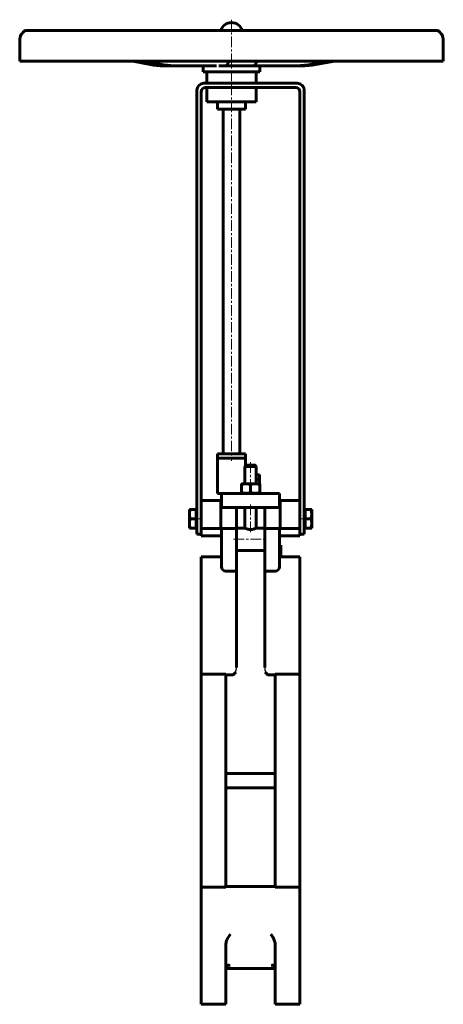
# Model space of a CAD drawing. Header units: millimetres. Extents: x -150 to 150, y -347 to 349.
import ezdxf

# ---------------------------------------------------------------- set-up
doc = ezdxf.new("R2010")
doc.units = ezdxf.units.MM
for name, pattern in [('K5LT-1', [0]), ('K5LT_AXLED', [12, 7.5, -1.5, 1.5, -1.5]), ('K5LT_BASIC', [0])]:
    doc.linetypes.add(name, pattern=pattern)
doc.layers.add('Системный слой (1)', color=7, linetype='Continuous', true_color=0x6c6c6c)

# ---------------------------------------------------------------- blocks, each defined once
blk = doc.blocks.new('U0')
at = {"layer": 'Системный слой (1)', "color": 143, "linetype": 'K5LT_BASIC', "lineweight": 60, "true_color": 0x33acca}
for p, q in [((19.66, 21.01), (19.74, 21.4)), ((19.74, 21.4), (19.78, 21.77)), ((19.78, 21.77), (19.8, 22.15))]:
    blk.add_line(p, q, dxfattribs=at)
blk = doc.blocks.new('U1')
at = {"layer": 'Системный слой (1)', "color": 143, "linetype": 'K5LT_BASIC', "lineweight": 60, "true_color": 0x33acca}
for p, q in [((-145.84, 341.87), (-132.45, 341.87)), ((-132.45, 341.87), (145.84, 341.87))]:
    blk.add_line(p, q, dxfattribs=at)
blk = doc.blocks.new('U2')
at = {"layer": 'Системный слой (1)', "color": 143, "linetype": 'K5LT_BASIC', "lineweight": 60, "true_color": 0x33acca}
for p, q in [((10.5, 34.21), (10, 34.21)), ((17, 34.21), (16.5, 34.21))]:
    blk.add_line(p, q, dxfattribs=at)
blk = doc.blocks.new('U3')
at = {"layer": 'Системный слой (1)', "color": 143, "linetype": 'K5LT_BASIC', "lineweight": 60, "true_color": 0x33acca}
for p, q in [((28, -320.08), (28.02, -320.07)), ((28.02, -320.07), (28.03, -320.07)), ((28.03, -320.07), (28.06, -320.06)), ((28.06, -320.06), (28.11, -320.04)), ((28.11, -320.04), (28.21, -320.01)), ((28.21, -320.01), (28.41, -319.95)), ((28.41, -319.95), (28.82, -319.88)), ((28.82, -319.88), (29.21, -319.85)), ((29.21, -319.85), (29.21, -319.85)), ((29.21, -319.85), (29.48, -319.86)), ((29.48, -319.86), (29.49, -319.86)), ((29.49, -319.86), (29.52, -319.87)), ((29.52, -319.87), (29.58, -319.87)), ((29.58, -319.87), (29.7, -319.89)), ((29.7, -319.89), (29.93, -319.95)), ((29.93, -319.95), (30.34, -320.13)), ((30.34, -320.13), (30.56, -320.29)), ((30.56, -320.29), (30.58, -320.31)), ((30.58, -320.31), (30.61, -320.34)), ((30.61, -320.34), (30.68, -320.41)), ((30.68, -320.41), (30.79, -320.55)), ((30.79, -320.55), (30.94, -320.86)), ((30.94, -320.86), (31, -321.26))]:
    blk.add_line(p, q, dxfattribs=at)
blk = doc.blocks.new('U4')
at = {"layer": 'Системный слой (1)', "color": 143, "linetype": 'K5LT_BASIC', "lineweight": 60, "true_color": 0x33acca}
for p, q in [((3.5, -10.34), (9.5, -10.34)), ((17.5, -10.34), (23.5, -10.34))]:
    blk.add_line(p, q, dxfattribs=at)
blk = doc.blocks.new('U5')
at = {"layer": 'Системный слой (1)', "color": 143, "linetype": 'K5LT_BASIC', "lineweight": 60, "true_color": 0x33acca}
for p, q in [((13.5, 34.21), (10.5, 34.21)), ((16.5, 34.21), (13.5, 34.21))]:
    blk.add_line(p, q, dxfattribs=at)
blk = doc.blocks.new('U6')
at = {"layer": 'Системный слой (1)', "color": 143, "linetype": 'K5LT_BASIC', "lineweight": 60, "true_color": 0x33acca}
for p, q in [((-3.84, -320.63), (-3.8, -320.57)), ((-3.8, -320.57), (-3.71, -320.45)), ((-3.71, -320.45), (-3.49, -320.23)), ((-3.49, -320.23), (-2.88, -319.94)), ((-2.88, -319.94), (-2.78, -319.91)), ((-2.78, -319.91), (-2.76, -319.9)), ((-2.76, -319.9), (-2.71, -319.9)), ((-2.71, -319.9), (-2.63, -319.88)), ((-2.63, -319.88), (-2.45, -319.86)), ((-2.45, -319.86), (-2.21, -319.85)), ((-2.21, -319.85), (-1.82, -319.87)), ((-1.82, -319.87), (-1.41, -319.95)), ((-1.41, -319.95), (-1.01, -320.08)), ((-1.01, -320.08), (-1, -320.08)), ((-4, -321.26), (-3.87, -320.68)), ((-3.87, -320.68), (-3.86, -320.67)), ((-3.86, -320.67), (-3.84, -320.63))]:
    blk.add_line(p, q, dxfattribs=at)

msp = doc.modelspace()

# ---------------------------------------------------------------- linework, layer by layer
at = {"layer": 'Системный слой (1)', "color": 30, "linetype": 'K5LT_AXLED', "lineweight": 18, "true_color": 0xff8000}
for p, q in [((0, 349.47), (0, 302.47)), ((0, 303.47), (0, 37.21)), ((13.5, 36.21), (13.5, 19.01)), ((13.5, 6.21), (13.5, -13.41)), ((-22.5, -3.83), (-27.1, -3.83)), ((54.1, -3.83), (49.5, -3.83)), ((1.5, -18.34), (25.5, -18.34))]:
    msp.add_line(p, q, dxfattribs=at)
at = {"layer": 'Системный слой (1)', "color": 143, "linetype": 'K5LT_BASIC', "lineweight": 60, "true_color": 0x33acca}
for p, q in [((-150, 320.16), (-150, 334.83)), ((150, 320.16), (150, 334.83)), ((-150, 320.16), (150, 320.16)), ((-57.64, 317.8), (-69.87, 320.16)), ((-49.27, 317.8), (-61.5, 320.16)), ((-47.86, 316.86), (-39.49, 316.86)), ((-12.55, 316.86), (-39.49, 316.86)), ((-20, 312.47), (-20, 316.86)), ((-12.55, 316.86), (-10.65, 316.86)), ((-8.86, 316.86), (-7.76, 316.86)), ((-7.76, 316.86), (-4.28, 316.86)), ((-4.28, 316.86), (15.58, 316.86)), ((-3.01, 317.8), (-1.43, 320.16)), ((15.58, 316.86), (16.14, 316.86)), ((16.14, 316.86), (45.21, 316.86)), ((16.85, 317.8), (18.43, 320.16)), ((20, 312.47), (20, 316.86)), ((45.21, 316.86), (49.12, 316.86)), ((55.78, 317.8), (68.98, 320.16)), ((59.69, 317.8), (72.89, 320.16)), ((-20, 312.47), (20, 312.47)), ((-17.5, 304.47), (-17.5, 312.47)), ((17.5, 304.47), (17.5, 312.47)), ((-19.5, 304.47), (46.5, 304.47)), ((-18.5, 301.47), (45.5, 301.47)), ((-17.5, 291.22), (-17.5, 301.47)), ((17.5, 291.22), (17.5, 301.47)), ((-24.5, 299.47), (-24.5, -14.79)), ((-21.5, 298.47), (-21.5, 8.45)), ((48.5, 298.47), (48.5, 8.45)), ((51.5, -14.79), (51.5, 299.47)), ((17.5, 291.22), (-17.5, 291.22)), ((-10, 291.22), (-10, 286.22)), ((10, 286.22), (-10, 286.22)), ((-6, 42.21), (-6, 286.22)), ((6, 42.21), (6, 286.22)), ((10, 291.22), (10, 286.22)), ((-10, 42.21), (10, 42.21)), ((-10, 39.21), (-10, 42.21)), ((10, 39.21), (10, 42.21)), ((-10, 14.21), (-10, 39.21)), ((10, 39.21), (-10, 39.21)), ((10, 34.21), (10, 39.21)), ((10.5, 34.21), (9.5, 33.21)), ((9.5, 21.01), (9.5, 33.21)), ((9.5, 33.21), (13.5, 33.21)), ((10, 34.21), (10, 33.71)), ((13.5, 33.21), (17.5, 33.21)), ((16.5, 34.21), (17.5, 33.21)), ((17, 33.71), (17, 34.21)), ((17.5, 21.01), (17.5, 33.21)), ((7, 21.01), (10.25, 21.01)), ((7, 20.43), (7, 21.01)), ((10.25, 21.01), (16.75, 21.01)), ((16.75, 21.01), (20, 21.01)), ((17.5, 27.4), (19.49, 27.4)), ((17.5, 23.9), (19.49, 23.9)), ((19.49, 27.4), (19.8, 27.4)), ((19.8, 27.4), (19.8, 25.65)), ((19.8, 25.65), (19.8, 22.15)), ((19.8, 22.15), (19.8, 21.01)), ((20, 21.01), (20, 20.43)), ((-7.02, 14.21), (-10, 14.21)), ((-7.02, 14.21), (-7.02, 4.21)), ((-2.62, 14.21), (-7.02, 14.21)), ((4.85, 14.21), (-2.62, 14.21)), ((6.98, 14.21), (4.85, 14.21)), ((6.98, 14.21), (20.02, 14.21)), ((7, 20.43), (7, 14.79)), ((7, 14.21), (7, 14.79)), ((13.5, 20.43), (13.5, 14.79)), ((20, 20.43), (20, 14.79)), ((20, 14.79), (20, 14.21)), ((22.15, 14.21), (20.02, 14.21)), ((29.62, 14.21), (22.15, 14.21)), ((34.02, 14.21), (29.62, 14.21)), ((34.02, 4.21), (34.02, 14.21)), ((-7.52, 9.21), (-21.5, 9.21)), ((-21.5, 8.45), (-21.5, 6.21)), ((-7.52, 6.21), (-7.52, 9.21)), ((34.52, 9.21), (34.52, 6.21)), ((48.5, 9.21), (34.52, 9.21)), ((48.5, 6.21), (48.5, 8.45)), ((-29.8, 2.67), (-29.8, -0.58)), ((-29.22, 2.67), (-29.8, 2.67)), ((-25.1, 2.67), (-29.22, 2.67)), ((-25.1, -0.58), (-25.1, 2.67)), ((-25.1, 2.67), (-24.5, 2.67)), ((-21.5, -15.79), (-21.5, 6.21)), ((-7.52, -10.79), (-7.52, 6.21)), ((-7.02, 4.21), (-2.62, 4.21)), ((-2.62, 4.21), (4.85, 4.21)), ((3.5, -10.34), (3.5, 4.21)), ((4.85, 4.21), (6.98, 4.21)), ((6.98, 4.21), (20.02, 4.21)), ((9.5, -10.34), (9.5, 4.21)), ((17.5, -10.34), (17.5, 4.21)), ((20.02, 4.21), (22.15, 4.21)), ((22.15, 4.21), (29.62, 4.21)), ((23.5, -10.34), (23.5, 4.21)), ((29.62, 4.21), (34.02, 4.21)), ((34.52, 6.21), (34.52, -10.79)), ((48.5, -15.79), (48.5, 6.21)), ((52.1, 2.67), (51.5, 2.67)), ((52.1, 2.67), (56.22, 2.67)), ((52.1, -0.58), (52.1, 2.67)), ((56.22, 2.67), (56.8, 2.67)), ((56.8, 2.67), (56.8, -0.58)), ((-29.8, -0.58), (-29.8, -7.08)), ((-25.1, -3.83), (-29.22, -3.83)), ((-25.1, -3.83), (-25.1, -0.58)), ((-25.1, -7.08), (-25.1, -3.83)), ((52.1, -3.83), (52.1, -0.58)), ((52.1, -7.08), (52.1, -3.83)), ((52.1, -3.83), (56.22, -3.83)), ((56.8, -0.58), (56.8, -7.08)), ((-29.8, -7.08), (-29.8, -10.33)), ((-29.8, -10.33), (-29.22, -10.33)), ((-25.1, -10.33), (-29.22, -10.33)), ((-25.1, -10.33), (-25.1, -7.08)), ((-25.1, -10.33), (-24.5, -10.33)), ((-21.5, -10.79), (-21.5, -15.79)), ((-11.41, -10.79), (-21.5, -10.79)), ((-7.02, -10.79), (-11.41, -10.79)), ((3.5, -10.79), (-7.02, -10.79)), ((-7.02, -10.79), (-7.02, -13.79)), ((-7.02, -37.79), (-7.02, -13.79)), ((3.5, -10.34), (3.5, -10.79)), ((3.5, -13.79), (3.5, -10.79)), ((3.5, -37.79), (3.5, -13.79)), ((23.5, -10.34), (23.5, -10.79)), ((34.02, -10.79), (23.5, -10.79)), ((23.5, -10.79), (23.5, -13.79)), ((23.5, -37.79), (23.5, -13.79)), ((34.02, -13.79), (34.02, -10.79)), ((38.41, -10.79), (34.02, -10.79)), ((34.02, -37.79), (34.02, -13.79)), ((48.5, -10.79), (38.41, -10.79)), ((48.5, -15.79), (48.5, -10.79)), ((52.1, -10.33), (51.5, -10.33)), ((52.1, -10.33), (52.1, -7.08)), ((52.1, -10.33), (56.22, -10.33)), ((56.8, -10.33), (56.22, -10.33)), ((56.8, -7.08), (56.8, -10.33)), ((-21.5, -14.79), (-24.5, -14.79)), ((-21.5, -15.79), (-21.5, -15.79)), ((-21.5, -15.79), (-11.41, -15.79)), ((-11.41, -15.79), (-7.02, -15.79)), ((34.02, -15.79), (38.41, -15.79)), ((38.41, -15.79), (48.5, -15.79)), ((48.5, -14.79), (51.5, -14.79)), ((48.5, -15.79), (48.5, -15.79)), ((3.5, -26.34), (23.5, -26.34)), ((35.02, -22.38), (34.02, -22.38)), ((35.02, -22.38), (35.02, -30.38)), ((-7.02, -30.79), (-21.5, -30.79)), ((-21.5, -54.09), (-21.5, -30.79)), ((35.02, -30.38), (34.02, -30.38)), ((35.02, -30.54), (34.02, -30.54)), ((48.5, -30.79), (34.02, -30.79)), ((35.02, -30.38), (35.02, -30.54)), ((48.5, -30.79), (48.5, -54.09)), ((-4.02, -40.79), (3.5, -40.79)), ((3.5, -40.79), (3.5, -37.79)), ((3.5, -109.15), (3.5, -40.79)), ((23.5, -37.79), (23.5, -40.79)), ((23.5, -40.79), (31.02, -40.79)), ((23.5, -109.15), (23.5, -40.79)), ((-21.5, -62.05), (-21.5, -54.09)), ((48.5, -54.09), (48.5, -62.05)), ((-21.5, -62.05), (-21.5, -80.09)), ((48.5, -80.09), (48.5, -62.05)), ((-21.5, -112.98), (-21.5, -80.09)), ((48.5, -80.09), (48.5, -112.98)), ((-21.5, -112.98), (-21.5, -113.67)), ((-4, -113.67), (-21.5, -113.67)), ((-21.5, -146.1), (-21.5, -113.67)), ((-4, -146.1), (-4, -113.67)), ((-4, -114.21), (0.5, -114.21)), ((26.5, -114.21), (31, -114.21)), ((48.5, -113.67), (31, -113.67)), ((31, -113.67), (31, -146.1)), ((48.5, -113.67), (48.5, -112.98)), ((48.5, -113.67), (48.5, -146.1)), ((-21.5, -149.39), (-21.5, -146.1)), ((-4, -149.39), (-4, -146.1)), ((31, -146.1), (31, -149.39)), ((48.5, -146.1), (48.5, -149.39)), ((-21.5, -149.39), (-21.5, -165.87)), ((-4, -165.87), (-4, -149.39)), ((31, -149.39), (31, -165.87)), ((48.5, -165.87), (48.5, -149.39)), ((-21.5, -212.38), (-21.5, -165.87)), ((-4, -212.38), (-4, -165.87)), ((31, -165.87), (31, -212.38)), ((48.5, -165.87), (48.5, -212.38)), ((31, -184.13), (-4, -184.13)), ((31, -194.13), (-4, -194.13)), ((-21.5, -212.38), (-21.5, -228.86)), ((-4, -228.86), (-4, -212.38)), ((31, -212.38), (31, -228.86)), ((48.5, -228.86), (48.5, -212.38)), ((-21.5, -232.16), (-21.5, -228.86)), ((-4, -232.16), (-4, -228.86)), ((31, -228.86), (31, -232.16)), ((48.5, -228.86), (48.5, -232.16)), ((-21.5, -264.59), (-21.5, -232.16)), ((-4, -264.59), (-4, -232.16)), ((31, -232.16), (31, -264.59)), ((48.5, -232.16), (48.5, -264.59)), ((-21.5, -264.59), (-21.5, -265.28)), ((-4, -264.59), (-21.5, -264.59)), ((31, -264.05), (-4, -264.05)), ((48.5, -264.59), (31, -264.59)), ((48.5, -265.28), (48.5, -264.59)), ((-21.5, -298.17), (-21.5, -265.28)), ((48.5, -265.28), (48.5, -298.17)), ((-21.5, -298.17), (-21.5, -316.21)), ((48.5, -316.21), (48.5, -298.17)), ((-4, -316.21), (-4, -305.34)), ((31, -305.34), (31, -316.21)), ((-21.5, -324.16), (-21.5, -316.21)), ((-4, -324.16), (-4, -316.21)), ((31, -316.21), (31, -324.16)), ((48.5, -316.21), (48.5, -324.16)), ((-21.5, -347.47), (-21.5, -324.16)), ((31, -322.13), (-4, -322.13)), ((-4, -347.47), (-4, -324.16)), ((31, -324.16), (31, -347.47)), ((48.5, -324.16), (48.5, -347.47)), ((-4, -347.47), (-21.5, -347.47)), ((48.5, -347.47), (31, -347.47))]:
    msp.add_line(p, q, dxfattribs=at)
for centre, radius, start, end in [((-141.96, 334.83), 8.04, 118.87794, 180), ((0, 339.47), 8, 90, 162.5432), ((0, 339.47), 8, 17.4568, 90), ((141.96, 334.83), 8.04, 0, 61.12206), ((-19.5, 299.47), 5, 90, 180), ((-18.5, 298.47), 3, 90, 180), ((45.5, 298.47), 3, 0, 90), ((46.5, 299.47), 5, 0, 90), ((-4.02, -37.79), 3, 180, 270), ((31.02, -37.79), 3, 270, 0)]:
    msp.add_arc(centre, radius, start, end, dxfattribs=at)
for centre, ratio, start_param, end_param in [((-47.86, 379.3), 0.908208, 6.109748, 6.283185), ((-39.49, 379.3), 0.908208, 6.109748, 6.283185), ((-4.28, 379.3), 0.117385, 0, 0.173437), ((15.58, 379.3), 0.117385, 0, 0.173437), ((45.21, 379.3), 0.980755, 0, 0.173437), ((49.12, 379.3), 0.980755, 0, 0.173437)]:
    msp.add_ellipse(centre, major_axis=(0, -62.44), ratio=ratio, start_param=start_param, end_param=end_param, dxfattribs=at)
for points in [[(10.25, 21.01), (8.74, 21.01), (7, 20.43)], [(13.5, 20.43), (11.76, 21.01), (10.25, 21.01)], [(16.75, 21.01), (15.24, 21.01), (13.5, 20.43)], [(20, 20.43), (18.26, 21.01), (16.75, 21.01)], [(19.8, 25.65), (19.8, 26.46), (19.49, 27.4)], [(19.49, 23.9), (19.8, 24.83), (19.8, 25.65)], [(19.8, 22.15), (19.8, 22.96), (19.49, 23.9)], [(7, 14.79), (8.74, 14.21), (10.25, 14.21)], [(10.25, 14.21), (11.76, 14.21), (13.5, 14.79)], [(13.5, 14.79), (15.24, 14.21), (16.75, 14.21)], [(16.75, 14.21), (18.26, 14.21), (20, 14.79)], [(-29.8, -0.58), (-29.8, 0.93), (-29.22, 2.67)], [(56.8, -0.58), (56.8, 0.93), (56.22, 2.67)], [(-29.22, -3.83), (-29.8, -2.09), (-29.8, -0.58)], [(-29.8, -7.08), (-29.8, -5.57), (-29.22, -3.83)], [(56.22, -3.83), (56.8, -2.09), (56.8, -0.58)], [(56.8, -7.08), (56.8, -5.57), (56.22, -3.83)], [(-29.22, -10.33), (-29.8, -8.59), (-29.8, -7.08)], [(56.22, -10.33), (56.8, -8.59), (56.8, -7.08)]]:
    msp.add_rational_spline(points, [1, 1.0379548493, 1], degree=2, dxfattribs=at)
for points, knots in [([(17.5, -10.34), (17.5, -10.34), (17.48, -10.35), (17.38, -10.4), (17.24, -10.46), (17.04, -10.56), (16.77, -10.68), (16.41, -10.83), (15.93, -11), (15.41, -11.16), (14.98, -11.26), (14.65, -11.32), (14.36, -11.36), (14, -11.4), (13.64, -11.41), (13.26, -11.41), (12.89, -11.39), (12.48, -11.34), (12.07, -11.27), (11.63, -11.17), (11.19, -11.04), (10.8, -10.91), (10.43, -10.76), (10.13, -10.63), (9.86, -10.51), (9.69, -10.43), (9.57, -10.37), (9.51, -10.34), (9.5, -10.34), (9.5, -10.34)], [0, 0, 0, 0, 1.305119, 2.337968, 3.53316, 4.475868, 5.867399, 7.234648, 8.672988, 10.50852, 11.693173, 12.080932, 12.973364, 13.827237, 14.672271, 15.501097, 16.509074, 17.299918, 18.48986, 19.504666, 20.810318, 22.205697, 23.131414, 24.698602, 25.895355, 27.098718, 28.064895, 29.268205, 30, 30, 30, 30]), ([(0.5, -114.21), (0.8, -114.21), (1.16, -114.12), (1.76, -113.81), (2.1, -113.52), (2.54, -112.96), (2.73, -112.64), (2.88, -112.3)], [-1.0557684, -1.0557684, -1.0557684, -1.0557684, -0.9648371, -0.9648371, -0.8522026, -0.8522026, -0.751809, -0.751809, -0.751809, -0.751809]), ([(24.12, -112.3), (24.27, -112.64), (24.46, -112.96), (24.9, -113.52), (25.24, -113.81), (25.84, -114.12), (26.2, -114.21), (26.5, -114.21)], [0.751809, 0.751809, 0.751809, 0.751809, 0.8522026, 0.8522026, 0.9648371, 0.9648371, 1.0557684, 1.0557684, 1.0557684, 1.0557684]), ([(-1, -298.17), (-1, -298.17), (-1, -298.17), (-1.63, -298.93), (-2.25, -299.83), (-3.3, -301.87), (-3.69, -302.93), (-3.96, -304.44), (-4, -304.9), (-4, -305.34)], [-0.00173, -0.00173, -0.00173, -0.00173, 0, 0, 0.435574, 0.435574, 0.862777, 0.862777, 1.056933, 1.056933, 1.056933, 1.056933]), ([(31, -305.34), (31, -304.51), (30.85, -303.62), (30.27, -301.83), (29.88, -301.01), (29.01, -299.49), (28.51, -298.78), (28, -298.17), (28, -298.17), (28, -298.17)], [2.949114, 2.949114, 2.949114, 2.949114, 3.278501, 3.278501, 3.602197, 3.602197, 3.950349, 3.950349, 3.952066, 3.952066, 3.952066, 3.952066])]:
    msp.add_open_spline(points, degree=3, knots=knots, dxfattribs=at)
at = {"layer": 'Системный слой (1)', "color": 7, "linetype": 'K5LT-1'}
for points, knots in [([(2.88, -112.3), (2.9, -112.26), (2.93, -112.17), (2.99, -112.04), (3.03, -111.91), (3.08, -111.8), (3.11, -111.69), (3.14, -111.59), (3.17, -111.52), (3.18, -111.45), (3.2, -111.41), (3.21, -111.37), (3.23, -111.29), (3.26, -111.17), (3.3, -111.02), (3.33, -110.87), (3.35, -110.75), (3.37, -110.65), (3.39, -110.56), (3.4, -110.44), (3.43, -110.29), (3.44, -110.15), (3.46, -110), (3.47, -109.86), (3.48, -109.71), (3.49, -109.57), (3.5, -109.43), (3.5, -109.29), (3.5, -109.2), (3.5, -109.15)], [1.5347347, 1.5347347, 1.5347347, 1.5347347, 1.5476207, 1.5605068, 1.5733928, 1.5862789, 1.5960057, 1.6057326, 1.6154594, 1.6203228, 1.6251863, 1.6291938, 1.6332013, 1.6492314, 1.6637399, 1.6782483, 1.6915138, 1.6981466, 1.7047793, 1.7180448, 1.7313104, 1.7447807, 1.758251, 1.7717213, 1.7851916, 1.7986619, 1.8121322, 1.8256025, 1.8390729, 1.8390729, 1.8390729, 1.8390729]), ([(23.5, -109.15), (23.5, -109.26), (23.5, -109.41), (23.51, -109.62), (23.52, -109.78), (23.54, -109.94), (23.55, -110.1), (23.57, -110.24), (23.58, -110.34), (23.59, -110.42), (23.6, -110.5), (23.62, -110.6), (23.64, -110.73), (23.67, -110.85), (23.69, -110.95), (23.71, -111.03), (23.72, -111.1), (23.75, -111.19), (23.77, -111.29), (23.79, -111.38), (23.81, -111.45), (23.83, -111.51), (23.85, -111.57), (23.87, -111.62), (23.88, -111.67), (23.9, -111.74), (23.94, -111.84), (23.98, -111.96), (24.03, -112.09), (24.08, -112.21), (24.11, -112.27), (24.12, -112.3)], [0.6023611, 0.6023611, 0.6023611, 0.6023611, 0.6326479, 0.6477914, 0.6629348, 0.6776193, 0.6923039, 0.7069884, 0.7143307, 0.7216729, 0.7288159, 0.7359589, 0.7502448, 0.7645308, 0.7716738, 0.7788168, 0.7857404, 0.7926641, 0.8065114, 0.8134351, 0.8203588, 0.8272824, 0.8342061, 0.8382136, 0.8422212, 0.8502362, 0.8582513, 0.8727597, 0.8872681, 0.8969837, 0.9066993, 0.9066993, 0.9066993, 0.9066993])]:
    msp.add_open_spline(points, degree=3, knots=knots, dxfattribs=at)

# ---------------------------------------------------------------- block references
at = {"layer": 'Системный слой (1)'}
for name in ['U1', 'U2', 'U5', 'U0', 'U4', 'U6', 'U3']:
    msp.add_blockref(name, (0, 0), dxfattribs=at)

doc.saveas('drawing.dxf')
